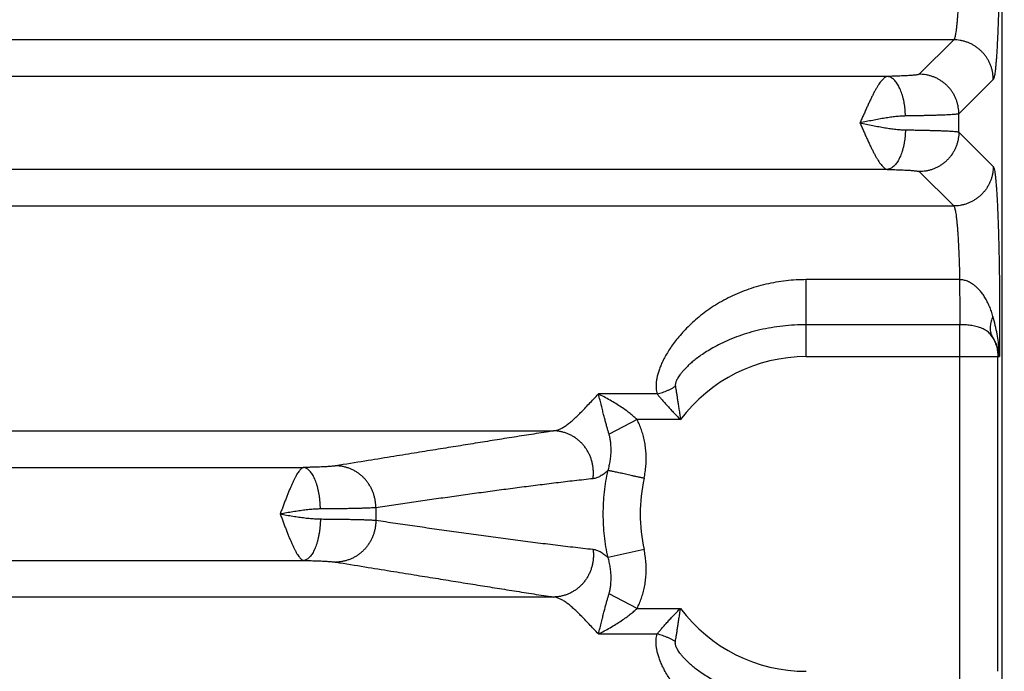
# Model space of a CAD drawing. Header units: inches. Extents: x 0 to 34, y 0 to 22.
# Tile 7 of 81: x 5.008 to 6.003, y 5.18 to 5.838. Entities that reach past the tile are written whole.
import ezdxf

# ---------------------------------------------------------------- set-up
doc = ezdxf.new("R2010")
doc.units = ezdxf.units.IN
doc.header["$LTSCALE"] = 1.87
doc.header["$MEASUREMENT"] = 0
doc.layers.get('0').update_dxf_attribs({"linetype": 'CONTINUOUS'})
doc.layers.add('DIMENSIONS', color=7, linetype='CONTINUOUS')
doc.styles.get("Standard").update_dxf_attribs({"font": 'txt', "width": 0.8})
doc.dimstyles.new('DIMSTYLE_1', dxfattribs={"dimtxt": 0.125, "dimasz": 0.18, "dimexe": 0.18, "dimexo": 0.0625, "dimgap": 0.09, "dimtad": 0, "dimtih": 1, "dimtoh": 1, "dimdec": 3, "dimzin": 4, "dimdsep": 46, "dimtxsty": 'STANDARD', "dimblk": '_FILLED', "dimblk1": '_FILLED', "dimblk2": '_FILLED', "dimcen": 0.09, "dimadec": 0, "dimazin": 0, "dimtp": 0.01, "dimtm": 0.01, "dimtfac": 1, "dimtdec": 3, "dimtofl": 0, "dimtmove": 0, "dimatfit": 3, "dimldrblk": '_FILLED', "dimfxl": 1, "dimtolj": 1, "dimtzin": 4, "dimarcsym": 0})

# ---------------------------------------------------------------- blocks, each defined once
blk = doc.blocks.new('_FILLED')
at = {"color": 0, "linetype": 'BYBLOCK'}
blk.add_solid([(0, 0), (-1, 0.1736), (-1, -0.1736)], dxfattribs=at)
blk = doc.blocks.new('*D1')
at = {"layer": 'DIMENSIONS', "color": 2, "linetype": 'CONTINUOUS'}
for p, q in [((4.29891, 6.52363), (6.87564, 6.52363)), ((6.75064, 6.52363), (6.75064, 5.89936)), ((6.75064, 4.78863), (6.75064, 5.64936)), ((6.03418, 4.78863), (6.87564, 4.78863))]:
    blk.add_line(p, q, dxfattribs=at)
at = {"layer": 'DIMENSIONS', "color": 2, "linetype": 'CONTINUOUS', "xscale": 0.18, "yscale": 0.18, "zscale": 0.18}
for p, rotation in [((6.75064, 6.52363), 90), ((6.75064, 4.78863), 270)]:
    blk.add_blockref('_FILLED', p, dxfattribs=dict(at, rotation=rotation))
at = {"layer": 'DIMENSIONS', "color": 2, "linetype": 'CONTINUOUS', "width": 0.8}
for s, p in [('[', (6.71314, 5.71186)), (']', (7.31314, 5.71186)), ('1.735', (6.08814, 5.71186)), ('44.07', (6.81314, 5.71186))]:
    blk.add_text(s, height=0.125, dxfattribs=at).set_placement(p)

msp = doc.modelspace()

# ---------------------------------------------------------------- linework, layer by layer
at = {"color": 7, "linetype": 'CONTINUOUS'}
for p, q in [((6.00058, 4.88853), (6.00058, 8.17117)), ((5.9515, 5.81754), (2.58065, 5.81754)), ((5.9515, 5.81754), (5.91676, 5.78281)), ((5.88438, 5.78059), (2.64777, 5.78059)), ((5.99146, 5.77758), (5.95673, 5.74284)), ((5.95673, 5.72442), (5.95673, 5.74284)), ((5.95673, 5.72442), (5.99146, 5.68968)), ((5.88438, 5.68667), (2.64778, 5.68667)), ((5.91676, 5.68445), (5.9515, 5.64972)), ((2.58065, 5.64972), (5.9515, 5.64972)), ((5.95751, 5.57532), (5.80258, 5.57532)), ((5.80258, 5.49755), (5.80258, 5.57532)), ((5.95756, 5.52978), (5.80258, 5.52978)), ((5.95756, 5.14748), (5.95756, 5.52978)), ((5.80258, 5.49755), (5.99767, 5.49755)), ((5.9961, 5.17971), (5.9961, 5.49755)), ((5.65173, 5.45984), (5.59255, 5.45984)), ((5.63154, 5.43395), (5.60321, 5.41928)), ((5.67543, 5.43395), (5.63154, 5.43395)), ((2.98496, 5.42254), (5.54719, 5.42254)), ((3.23756, 5.38559), (5.2946, 5.38559)), ((5.63859, 5.30261), (5.60219, 5.29461)), ((3.23756, 5.29167), (5.2946, 5.29167)), ((5.54719, 5.25472), (2.98496, 5.25472)), ((5.63154, 5.24331), (5.60321, 5.25798)), ((5.63154, 5.24331), (5.67543, 5.24331)), ((5.59255, 5.21742), (5.65173, 5.21742))]:
    msp.add_line(p, q, dxfattribs=at)
for radius, start, end in [(0.15892, 90, 143.14108), (0.16789, 167.60969, 192.39025), (0.43504, 179.16876, 180.83124), (0.15892, 216.85891, 270)]:
    msp.add_arc((5.80258, 5.33863), radius, start, end, dxfattribs=at)
for points, knots in [([(5.99146, 6.08468), (5.99165, 6.08449), (5.99196, 6.08382), (5.99235, 6.08255), (5.99273, 6.0807), (5.99312, 6.07831), (5.9935, 6.07536), (5.99388, 6.07188), (5.99424, 6.06787), (5.9946, 6.06335), (5.99494, 6.05834), (5.99528, 6.05285), (5.99559, 6.04691), (5.99589, 6.04054), (5.99617, 6.03376), (5.99644, 6.0266), (5.99668, 6.01909), (5.9969, 6.01125), (5.99711, 6.00311), (5.99729, 5.99471), (5.99744, 5.98607), (5.99758, 5.97723), (5.99769, 5.96821), (5.99777, 5.95906), (5.99784, 5.94981), (5.99787, 5.94048), (5.99789, 5.93112), (5.99787, 5.92176), (5.99784, 5.91244), (5.99777, 5.90318), (5.99769, 5.89403), (5.99758, 5.88502), (5.99744, 5.87617), (5.99729, 5.86753), (5.9971, 5.85913), (5.9969, 5.851), (5.99668, 5.84316), (5.99644, 5.83564), (5.99617, 5.82849), (5.99589, 5.82171), (5.99559, 5.81534), (5.99528, 5.8094), (5.99494, 5.80392), (5.9946, 5.7989), (5.99424, 5.79439), (5.99388, 5.79038), (5.9935, 5.7869), (5.99312, 5.78395), (5.99273, 5.78156), (5.99235, 5.77971), (5.99196, 5.77844), (5.99165, 5.77777), (5.99146, 5.77758)], [0, 0, 0, 0, 0.002616, 0.006938, 0.013044, 0.020937, 0.030592, 0.041983, 0.055072, 0.069816, 0.086155, 0.104029, 0.123373, 0.144112, 0.16617, 0.189467, 0.213913, 0.239417, 0.265887, 0.293223, 0.321324, 0.350085, 0.379402, 0.409165, 0.439264, 0.469588, 0.500025, 0.530463, 0.560787, 0.590886, 0.620649, 0.649965, 0.678726, 0.706824, 0.734157, 0.760625, 0.786126, 0.810568, 0.833862, 0.855918, 0.876653, 0.895994, 0.913866, 0.930203, 0.944944, 0.95803, 0.969418, 0.979072, 0.986962, 0.993065, 0.997385, 1, 1, 1, 1]), ([(5.9515, 6.04472), (5.9517, 6.04457), (5.95204, 6.04401), (5.95246, 6.04292), (5.95288, 6.04133), (5.9533, 6.03927), (5.95371, 6.03673), (5.95411, 6.03373), (5.9545, 6.03028), (5.95488, 6.02639), (5.95524, 6.02208), (5.95559, 6.01737), (5.95592, 6.01228), (5.95622, 6.00683), (5.95651, 6.00105), (5.95677, 5.99496), (5.95701, 5.9886), (5.95722, 5.98198), (5.9574, 5.97513), (5.95756, 5.9681), (5.95769, 5.9609), (5.95779, 5.95357), (5.95787, 5.94615), (5.95791, 5.93865), (5.95792, 5.93113), (5.95791, 5.92361), (5.95787, 5.91611), (5.95779, 5.90869), (5.95769, 5.90136), (5.95756, 5.89416), (5.9574, 5.88713), (5.95722, 5.88028), (5.95701, 5.87366), (5.95677, 5.8673), (5.95651, 5.86121), (5.95622, 5.85543), (5.95592, 5.84998), (5.95559, 5.84489), (5.95524, 5.84018), (5.95488, 5.83587), (5.9545, 5.83198), (5.95411, 5.82853), (5.95371, 5.82553), (5.9533, 5.82299), (5.95288, 5.82093), (5.95246, 5.81934), (5.95204, 5.81825), (5.9517, 5.81769), (5.9515, 5.81754)], [0, 0, 0, 0, 0.003203, 0.008313, 0.015468, 0.024692, 0.035967, 0.049257, 0.06451, 0.081663, 0.100644, 0.121371, 0.143753, 0.167693, 0.193086, 0.219822, 0.247782, 0.276845, 0.306882, 0.337764, 0.369353, 0.401513, 0.434102, 0.466979, 0.5, 0.533021, 0.565898, 0.598487, 0.630647, 0.662237, 0.693118, 0.723155, 0.752218, 0.780178, 0.806914, 0.832307, 0.856247, 0.878629, 0.899356, 0.918337, 0.93549, 0.950743, 0.964033, 0.975308, 0.984532, 0.991687, 0.996797, 1, 1, 1, 1]), ([(5.99146, 5.77758), (5.99146, 5.77868), (5.99137, 5.78088), (5.99095, 5.78416), (5.99027, 5.78739), (5.98932, 5.79056), (5.98812, 5.79363), (5.98666, 5.7966), (5.98497, 5.79944), (5.98305, 5.80213), (5.98091, 5.80465), (5.97857, 5.80699), (5.97605, 5.80913), (5.97336, 5.81105), (5.97052, 5.81274), (5.96755, 5.8142), (5.96448, 5.8154), (5.96131, 5.81635), (5.95808, 5.81703), (5.9548, 5.81745), (5.9526, 5.81754), (5.9515, 5.81754)], [0, 0, 0, 0, 0.052604, 0.105216, 0.157836, 0.210463, 0.263097, 0.315736, 0.368379, 0.421026, 0.473675, 0.526325, 0.578974, 0.631621, 0.684265, 0.736904, 0.789537, 0.842164, 0.894784, 0.947396, 1, 1, 1, 1]), ([(5.88438, 5.78059), (5.88398, 5.78053), (5.88315, 5.78028), (5.88192, 5.7796), (5.88066, 5.77859), (5.87936, 5.77727), (5.87798, 5.77566), (5.87657, 5.77374), (5.87511, 5.77153), (5.8736, 5.76905), (5.87205, 5.7663), (5.87046, 5.76332), (5.86884, 5.76011), (5.86718, 5.75671), (5.8655, 5.75313), (5.86378, 5.74941), (5.86206, 5.74556), (5.86033, 5.74162), (5.85855, 5.73763), (5.8574, 5.73494), (5.8568, 5.73359)], [0, 0, 0, 0, 0.021615, 0.046652, 0.075398, 0.108711, 0.146961, 0.189977, 0.23778, 0.290274, 0.347209, 0.408313, 0.47327, 0.541711, 0.61323, 0.687363, 0.76359, 0.841388, 0.920238, 1, 1, 1, 1]), ([(5.91676, 5.78281), (5.91667, 5.78271), (5.9163, 5.78257), (5.91561, 5.78238), (5.91458, 5.7822), (5.91323, 5.78202), (5.91155, 5.78184), (5.90957, 5.78167), (5.90729, 5.7815), (5.90472, 5.78134), (5.90188, 5.78119), (5.89879, 5.78104), (5.89546, 5.78091), (5.89192, 5.78079), (5.8882, 5.78068), (5.88567, 5.78062), (5.88438, 5.78059)], [0, 0, 0, 0, 0.012556, 0.034621, 0.066697, 0.108792, 0.160676, 0.222014, 0.292415, 0.371547, 0.459114, 0.554622, 0.657323, 0.766404, 0.880974, 1, 1, 1, 1]), ([(5.90275, 5.74063), (5.90273, 5.74176), (5.90264, 5.74403), (5.90238, 5.7474), (5.902, 5.75072), (5.90148, 5.75397), (5.90084, 5.75712), (5.90009, 5.76015), (5.89922, 5.76304), (5.89824, 5.76577), (5.89717, 5.76832), (5.896, 5.77068), (5.89475, 5.77281), (5.89342, 5.77472), (5.89203, 5.77638), (5.89058, 5.77778), (5.88908, 5.77892), (5.88754, 5.77978), (5.88597, 5.78036), (5.8849, 5.78055), (5.88438, 5.78059)], [0, 0, 0, 0, 0.072498, 0.144632, 0.215994, 0.286182, 0.354811, 0.421516, 0.485955, 0.54782, 0.606843, 0.662801, 0.715533, 0.764946, 0.811033, 0.853894, 0.893758, 0.931004, 0.96618, 1, 1, 1, 1]), ([(5.95673, 5.74284), (5.95672, 5.74394), (5.95663, 5.74614), (5.95621, 5.74942), (5.95553, 5.75265), (5.95458, 5.75582), (5.95338, 5.7589), (5.95193, 5.76186), (5.95023, 5.7647), (5.94831, 5.76739), (5.94617, 5.76991), (5.94383, 5.77225), (5.94131, 5.77439), (5.93862, 5.77631), (5.93578, 5.778), (5.93282, 5.77946), (5.92974, 5.78066), (5.92657, 5.78161), (5.92334, 5.78229), (5.92006, 5.78271), (5.91786, 5.7828), (5.91676, 5.78281)], [0, 0, 0, 0, 0.052604, 0.105216, 0.157836, 0.210463, 0.263097, 0.315736, 0.36838, 0.421027, 0.473676, 0.526326, 0.578975, 0.631622, 0.684266, 0.736905, 0.789538, 0.842165, 0.894785, 0.947397, 1, 1, 1, 1]), ([(5.95673, 5.74284), (5.95657, 5.74275), (5.95609, 5.74263), (5.95516, 5.74247), (5.9538, 5.74231), (5.95204, 5.74215), (5.94986, 5.74199), (5.94728, 5.74184), (5.94431, 5.74169), (5.94097, 5.74154), (5.93727, 5.7414), (5.93322, 5.74126), (5.92884, 5.74114), (5.92414, 5.74102), (5.91916, 5.74091), (5.91391, 5.74081), (5.90841, 5.74071), (5.90466, 5.74066), (5.90275, 5.74063)], [0, 0, 0, 0, 0.009806, 0.027294, 0.052525, 0.085423, 0.125861, 0.173673, 0.228664, 0.29061, 0.359255, 0.434316, 0.515482, 0.602411, 0.694732, 0.792051, 0.893954, 1, 1, 1, 1]), ([(5.8568, 5.73359), (5.85739, 5.73226), (5.85859, 5.7296), (5.86034, 5.72561), (5.86207, 5.72167), (5.86379, 5.71783), (5.8655, 5.71411), (5.86719, 5.71054), (5.86884, 5.70714), (5.87047, 5.70394), (5.87205, 5.70095), (5.8736, 5.69821), (5.87511, 5.69573), (5.87657, 5.69352), (5.87799, 5.69161), (5.87935, 5.68999), (5.88066, 5.68867), (5.88192, 5.68766), (5.88315, 5.68699), (5.88398, 5.68673), (5.88438, 5.68667)], [0, 0, 0, 0, 0.079225, 0.158213, 0.236036, 0.31223, 0.386325, 0.457846, 0.52632, 0.591325, 0.652475, 0.709451, 0.761959, 0.809781, 0.852848, 0.891071, 0.924398, 0.9533, 0.9784, 1, 1, 1, 1]), ([(5.90275, 5.74063), (5.90123, 5.74061), (5.89804, 5.74047), (5.89304, 5.74003), (5.88762, 5.73935), (5.88186, 5.73846), (5.87583, 5.73741), (5.8696, 5.73622), (5.86324, 5.73494), (5.85896, 5.73407), (5.85681, 5.73363)], [0, 0, 0, 0, 0.09769, 0.205934, 0.323715, 0.449606, 0.581739, 0.718574, 0.858412, 1, 1, 1, 1]), ([(5.85681, 5.73363), (5.85896, 5.73319), (5.86323, 5.73232), (5.86959, 5.73104), (5.87582, 5.72986), (5.88185, 5.7288), (5.88762, 5.72792), (5.89303, 5.72724), (5.89804, 5.72679), (5.90123, 5.72665), (5.90275, 5.72663)], [0, 0, 0, 0, 0.141583, 0.281445, 0.418207, 0.550329, 0.67618, 0.793932, 0.902207, 1, 1, 1, 1]), ([(5.90275, 5.72663), (5.90273, 5.7255), (5.90264, 5.72323), (5.90238, 5.71986), (5.902, 5.71654), (5.90148, 5.7133), (5.90084, 5.71014), (5.90009, 5.70711), (5.89922, 5.70422), (5.89824, 5.70149), (5.89717, 5.69894), (5.896, 5.69658), (5.89475, 5.69445), (5.89342, 5.69254), (5.89203, 5.69088), (5.89058, 5.68948), (5.88908, 5.68834), (5.88754, 5.68748), (5.88597, 5.6869), (5.8849, 5.68671), (5.88438, 5.68667)], [0, 0, 0, 0, 0.072498, 0.144632, 0.215994, 0.286182, 0.354812, 0.421516, 0.485955, 0.54782, 0.606842, 0.662801, 0.715533, 0.764945, 0.811032, 0.853894, 0.893758, 0.931004, 0.96618, 1, 1, 1, 1]), ([(5.90275, 5.72663), (5.90466, 5.7266), (5.90841, 5.72655), (5.91391, 5.72646), (5.91916, 5.72635), (5.92414, 5.72624), (5.92884, 5.72612), (5.93322, 5.726), (5.93727, 5.72586), (5.94097, 5.72572), (5.94431, 5.72557), (5.94728, 5.72542), (5.94986, 5.72527), (5.95204, 5.72511), (5.9538, 5.72495), (5.95516, 5.72479), (5.95609, 5.72463), (5.95657, 5.72451), (5.95673, 5.72442)], [0, 0, 0, 0, 0.106046, 0.207949, 0.305268, 0.397589, 0.484517, 0.565683, 0.640743, 0.709389, 0.771335, 0.826327, 0.874139, 0.914577, 0.947475, 0.972706, 0.990194, 1, 1, 1, 1]), ([(5.95673, 5.72442), (5.95672, 5.72332), (5.95663, 5.72112), (5.95621, 5.71784), (5.95553, 5.71461), (5.95458, 5.71144), (5.95338, 5.70836), (5.95193, 5.7054), (5.95023, 5.70256), (5.94831, 5.69987), (5.94617, 5.69735), (5.94383, 5.69501), (5.94131, 5.69287), (5.93862, 5.69095), (5.93578, 5.68926), (5.93282, 5.6878), (5.92974, 5.6866), (5.92657, 5.68565), (5.92334, 5.68497), (5.92006, 5.68455), (5.91786, 5.68446), (5.91676, 5.68445)], [0, 0, 0, 0, 0.052604, 0.105216, 0.157836, 0.210463, 0.263097, 0.315736, 0.36838, 0.421027, 0.473676, 0.526326, 0.578975, 0.631622, 0.684266, 0.736905, 0.789538, 0.842165, 0.894785, 0.947397, 1, 1, 1, 1]), ([(5.88438, 5.68667), (5.88567, 5.68664), (5.8882, 5.68658), (5.89192, 5.68647), (5.89545, 5.68635), (5.89878, 5.68622), (5.90188, 5.68607), (5.90472, 5.68592), (5.90729, 5.68576), (5.90957, 5.68559), (5.91155, 5.68542), (5.91323, 5.68524), (5.91458, 5.68506), (5.91561, 5.68488), (5.9163, 5.68469), (5.91667, 5.68455), (5.91676, 5.68445)], [0, 0, 0, 0, 0.119071, 0.233636, 0.342714, 0.445413, 0.540918, 0.62848, 0.707605, 0.778, 0.839334, 0.891215, 0.933307, 0.965381, 0.987445, 1, 1, 1, 1]), ([(5.99146, 5.68968), (5.99146, 5.68858), (5.99137, 5.68638), (5.99095, 5.6831), (5.99027, 5.67987), (5.98932, 5.6767), (5.98812, 5.67363), (5.98666, 5.67066), (5.98497, 5.66782), (5.98305, 5.66513), (5.98091, 5.66261), (5.97857, 5.66027), (5.97605, 5.65813), (5.97336, 5.65621), (5.97052, 5.65452), (5.96755, 5.65306), (5.96448, 5.65186), (5.96131, 5.65091), (5.95808, 5.65023), (5.9548, 5.64981), (5.9526, 5.64972), (5.9515, 5.64972)], [0, 0, 0, 0, 0.052604, 0.105216, 0.157836, 0.210463, 0.263097, 0.315736, 0.368379, 0.421026, 0.473675, 0.526325, 0.578974, 0.631621, 0.684265, 0.736904, 0.789537, 0.842164, 0.894784, 0.947396, 1, 1, 1, 1]), ([(5.99146, 5.68968), (5.99165, 5.68949), (5.99196, 5.68883), (5.99234, 5.68756), (5.99273, 5.68572), (5.99312, 5.68332), (5.9935, 5.68035), (5.99388, 5.67684), (5.99425, 5.67279), (5.99461, 5.66823), (5.99496, 5.66317), (5.99529, 5.65763), (5.9956, 5.65164), (5.99591, 5.6452), (5.99619, 5.63835), (5.99645, 5.63111), (5.9967, 5.62351), (5.99692, 5.61558), (5.99712, 5.60736), (5.9973, 5.59886), (5.99746, 5.59014), (5.99759, 5.58121), (5.9977, 5.57211), (5.99778, 5.56286), (5.99784, 5.5535), (5.99788, 5.54408), (5.99789, 5.53464), (5.99787, 5.52523), (5.99783, 5.51589), (5.99776, 5.50667), (5.9977, 5.50057), (5.99767, 5.49755)], [0, 0, 0, 0, 0.004148, 0.011013, 0.020751, 0.033398, 0.048939, 0.067321, 0.088464, 0.112267, 0.138632, 0.167473, 0.198698, 0.232202, 0.267863, 0.305542, 0.345087, 0.386343, 0.429149, 0.473329, 0.518709, 0.565141, 0.612479, 0.660572, 0.709246, 0.758265, 0.807384, 0.856354, 0.904935, 0.95289, 1, 1, 1, 1]), ([(5.9515, 5.64972), (5.95169, 5.64957), (5.95204, 5.64903), (5.95244, 5.64797), (5.95286, 5.64643), (5.95327, 5.64443), (5.95367, 5.64197), (5.95407, 5.63906), (5.95446, 5.63571), (5.95483, 5.63194), (5.95519, 5.62776), (5.95553, 5.62319), (5.95586, 5.61825), (5.95616, 5.61296), (5.95645, 5.60734), (5.95671, 5.60142), (5.95695, 5.59523), (5.95716, 5.58878), (5.95735, 5.58212), (5.95746, 5.57761), (5.95751, 5.57532)], [0, 0, 0, 0, 0.009554, 0.024712, 0.045892, 0.073164, 0.106473, 0.14571, 0.19074, 0.241395, 0.297479, 0.358758, 0.424964, 0.49581, 0.570995, 0.650197, 0.733069, 0.819248, 0.908355, 1, 1, 1, 1]), ([(5.80258, 5.57532), (5.79916, 5.57532), (5.7923, 5.57513), (5.78203, 5.57426), (5.77182, 5.57281), (5.76171, 5.57077), (5.75178, 5.56815), (5.74207, 5.56495), (5.73266, 5.56121), (5.72362, 5.55697), (5.71501, 5.55227), (5.7069, 5.5472), (5.69934, 5.54184), (5.69236, 5.53627), (5.68599, 5.53059), (5.68023, 5.52487), (5.67506, 5.51918), (5.67048, 5.51358), (5.66645, 5.50813), (5.66297, 5.50287), (5.65998, 5.49781), (5.65747, 5.49299), (5.65541, 5.48841), (5.65373, 5.48408), (5.65247, 5.47998), (5.65154, 5.47611), (5.65095, 5.47245), (5.65068, 5.469), (5.65072, 5.46575), (5.65105, 5.4627), (5.65147, 5.46077), (5.65173, 5.45984)], [0, 0, 0, 0, 0.048976, 0.098145, 0.147381, 0.196569, 0.245603, 0.294363, 0.342713, 0.390443, 0.437292, 0.482989, 0.527266, 0.569889, 0.610661, 0.649428, 0.686092, 0.720589, 0.752895, 0.783016, 0.810994, 0.836893, 0.860806, 0.882882, 0.903274, 0.922186, 0.939795, 0.956258, 0.971698, 0.986237, 1, 1, 1, 1]), ([(5.95751, 5.57532), (5.95751, 5.5743), (5.95751, 5.57222), (5.95751, 5.56908), (5.95752, 5.56588), (5.95752, 5.56266), (5.95752, 5.55944), (5.95753, 5.55623), (5.95753, 5.55307), (5.95753, 5.54997), (5.95754, 5.54695), (5.95754, 5.54403), (5.95754, 5.54125), (5.95755, 5.53861), (5.95755, 5.53613), (5.95755, 5.53384), (5.95755, 5.53174), (5.95756, 5.53041), (5.95756, 5.52978)], [0, 0, 0, 0, 0.067603, 0.136787, 0.207061, 0.277933, 0.348904, 0.419476, 0.489154, 0.557449, 0.62388, 0.687982, 0.749304, 0.807416, 0.86191, 0.912403, 0.958541, 1, 1, 1, 1]), ([(5.99118, 5.53821), (5.9907, 5.53993), (5.98963, 5.54333), (5.98775, 5.54827), (5.98557, 5.55295), (5.98316, 5.55724), (5.98062, 5.56103), (5.97803, 5.56424), (5.97549, 5.5669), (5.97305, 5.56906), (5.97071, 5.57079), (5.96851, 5.57216), (5.96643, 5.57321), (5.96447, 5.57401), (5.96262, 5.57459), (5.96085, 5.57499), (5.95916, 5.57524), (5.95805, 5.57531), (5.95751, 5.57532)], [0, 0, 0, 0, 0.10048, 0.200124, 0.297272, 0.390282, 0.476356, 0.553614, 0.622044, 0.682773, 0.73689, 0.785272, 0.828587, 0.867741, 0.903869, 0.937622, 0.969475, 1, 1, 1, 1]), ([(5.99118, 5.53821), (5.9908, 5.53739), (5.9901, 5.53576), (5.98927, 5.53327), (5.98868, 5.53082), (5.98834, 5.52841), (5.98825, 5.52607), (5.9884, 5.52382), (5.98881, 5.52166), (5.98947, 5.51962), (5.99007, 5.51834), (5.99041, 5.51772)], [0, 0, 0, 0, 0.127598, 0.25058, 0.368935, 0.482793, 0.592434, 0.6983, 0.800992, 0.901266, 1, 1, 1, 1]), ([(5.99767, 5.49755), (5.99763, 5.49986), (5.99741, 5.50472), (5.99664, 5.51235), (5.99537, 5.52058), (5.99356, 5.52929), (5.99203, 5.5352), (5.99118, 5.53821)], [0, 0, 0, 0, 0.167625, 0.353903, 0.556483, 0.7728, 1, 1, 1, 1]), ([(5.80258, 5.52978), (5.79858, 5.52978), (5.79061, 5.52956), (5.77875, 5.52857), (5.76712, 5.52694), (5.75582, 5.52469), (5.74494, 5.52186), (5.73458, 5.51852), (5.7249, 5.51475), (5.71613, 5.51074), (5.70847, 5.5067), (5.70191, 5.50279), (5.69632, 5.49908), (5.69155, 5.49558), (5.68749, 5.49231), (5.68404, 5.48927), (5.68111, 5.48645), (5.67863, 5.48384), (5.67656, 5.48143), (5.67485, 5.47922), (5.67345, 5.4772), (5.67234, 5.47536), (5.67149, 5.47369), (5.67087, 5.47218), (5.67046, 5.47083), (5.67023, 5.46964), (5.67017, 5.4686), (5.67022, 5.46795), (5.67027, 5.46766)], [0, 0, 0, 0, 0.077742, 0.154926, 0.231141, 0.305972, 0.378882, 0.449541, 0.517572, 0.580659, 0.636815, 0.685926, 0.729123, 0.767185, 0.800768, 0.830444, 0.856672, 0.879853, 0.900316, 0.918347, 0.934183, 0.948052, 0.960156, 0.970655, 0.979696, 0.987459, 0.994153, 1, 1, 1, 1]), ([(5.99041, 5.51772), (5.98998, 5.51838), (5.98905, 5.51965), (5.98743, 5.5214), (5.98558, 5.52298), (5.98354, 5.52439), (5.98131, 5.5256), (5.97893, 5.52662), (5.97643, 5.52747), (5.97384, 5.52816), (5.97118, 5.5287), (5.96848, 5.52912), (5.96576, 5.52943), (5.96302, 5.52964), (5.96029, 5.52976), (5.95847, 5.52978), (5.95756, 5.52978)], [0, 0, 0, 0, 0.064284, 0.129526, 0.195965, 0.263816, 0.333227, 0.404216, 0.476644, 0.550243, 0.62469, 0.699669, 0.774903, 0.85016, 0.92525, 1, 1, 1, 1]), ([(5.99041, 5.51772), (5.99088, 5.51697), (5.99175, 5.51543), (5.9929, 5.51304), (5.99387, 5.51057), (5.99468, 5.50804), (5.99532, 5.50546), (5.99577, 5.50284), (5.99604, 5.5002), (5.9961, 5.49843), (5.9961, 5.49755)], [0, 0, 0, 0, 0.124983, 0.249958, 0.374937, 0.499928, 0.624938, 0.74996, 0.874984, 1, 1, 1, 1]), ([(5.99767, 5.49755), (5.99757, 5.49891), (5.99723, 5.50168), (5.99626, 5.50582), (5.99481, 5.50993), (5.99287, 5.51394), (5.99128, 5.51649), (5.99041, 5.51772)], [0, 0, 0, 0, 0.189316, 0.385019, 0.58596, 0.791225, 1, 1, 1, 1]), ([(5.65173, 5.45984), (5.65266, 5.46006), (5.65452, 5.46054), (5.65727, 5.46139), (5.66, 5.46239), (5.66267, 5.46352), (5.66529, 5.46477), (5.66783, 5.46615), (5.66947, 5.46714), (5.67027, 5.46765)], [0, 0, 0, 0, 0.141684, 0.284547, 0.428123, 0.571935, 0.715501, 0.858345, 1, 1, 1, 1]), ([(5.67027, 5.46766), (5.67044, 5.46662), (5.67078, 5.46445), (5.67133, 5.46105), (5.67192, 5.45734), (5.67255, 5.4533), (5.67321, 5.44894), (5.67393, 5.44425), (5.67466, 5.43922), (5.67517, 5.43575), (5.67542, 5.43395)], [0, 0, 0, 0, 0.092173, 0.193177, 0.303373, 0.423044, 0.552343, 0.691422, 0.840577, 1, 1, 1, 1]), ([(5.54719, 5.42254), (5.5482, 5.42266), (5.55027, 5.42308), (5.55338, 5.42422), (5.5566, 5.42587), (5.55993, 5.42801), (5.56338, 5.43064), (5.56697, 5.43372), (5.57072, 5.43723), (5.57464, 5.44114), (5.57878, 5.4454), (5.58313, 5.44999), (5.58774, 5.45484), (5.59091, 5.45815), (5.59255, 5.45984)], [0, 0, 0, 0, 0.050848, 0.105959, 0.16622, 0.232368, 0.304957, 0.384261, 0.470393, 0.563375, 0.663082, 0.769304, 0.881742, 1, 1, 1, 1]), ([(5.63154, 5.43395), (5.6305, 5.43496), (5.62825, 5.43702), (5.62454, 5.4401), (5.62028, 5.44333), (5.61544, 5.4467), (5.61004, 5.45015), (5.60427, 5.45357), (5.5984, 5.45682), (5.59447, 5.45887), (5.59255, 5.45984)], [0, 0, 0, 0, 0.09248, 0.194641, 0.308001, 0.433928, 0.571519, 0.716899, 0.862428, 1, 1, 1, 1]), ([(5.60321, 5.41928), (5.60291, 5.42032), (5.60228, 5.4225), (5.60129, 5.42592), (5.60024, 5.42967), (5.59912, 5.43374), (5.59796, 5.43816), (5.59675, 5.44297), (5.59546, 5.44818), (5.59409, 5.45386), (5.59308, 5.45779), (5.59255, 5.45984)], [0, 0, 0, 0, 0.077569, 0.162471, 0.254957, 0.355526, 0.464393, 0.582138, 0.709632, 0.848484, 1, 1, 1, 1]), ([(5.65173, 5.45984), (5.65245, 5.459), (5.65395, 5.45723), (5.65633, 5.45446), (5.65894, 5.45149), (5.66178, 5.44831), (5.66486, 5.44494), (5.66816, 5.4414), (5.6717, 5.43771), (5.67415, 5.43521), (5.67542, 5.43395)], [0, 0, 0, 0, 0.09462, 0.198418, 0.311286, 0.432959, 0.563045, 0.701145, 0.846941, 1, 1, 1, 1]), ([(5.63859, 5.37466), (5.63905, 5.37675), (5.63983, 5.38097), (5.64056, 5.38735), (5.64084, 5.39372), (5.64069, 5.40003), (5.64011, 5.40624), (5.63912, 5.4123), (5.63774, 5.41816), (5.63601, 5.42374), (5.63396, 5.42901), (5.63237, 5.43235), (5.63154, 5.43395)], [0, 0, 0, 0, 0.105789, 0.211186, 0.315892, 0.419623, 0.522102, 0.623036, 0.721906, 0.818087, 0.910971, 1, 1, 1, 1]), ([(5.54719, 5.42254), (5.54055, 5.4215), (5.52728, 5.41942), (5.50743, 5.41628), (5.48768, 5.41314), (5.468, 5.40999), (5.44811, 5.4068), (5.42754, 5.4035), (5.40568, 5.39997), (5.38188, 5.39612), (5.35552, 5.39185), (5.33702, 5.38885), (5.32724, 5.38726)], [0, 0, 0, 0, 0.090598, 0.18086, 0.270653, 0.35986, 0.449365, 0.541895, 0.640351, 0.747618, 0.866553, 1, 1, 1, 1]), ([(5.587, 5.37424), (5.58717, 5.37542), (5.58741, 5.37779), (5.58747, 5.38138), (5.58724, 5.38496), (5.58671, 5.38851), (5.58588, 5.392), (5.58478, 5.39541), (5.58339, 5.39871), (5.58174, 5.40189), (5.57984, 5.4049), (5.57769, 5.40774), (5.57533, 5.41038), (5.57275, 5.4128), (5.56998, 5.41499), (5.56705, 5.41693), (5.56397, 5.4186), (5.56077, 5.41999), (5.55746, 5.42109), (5.55408, 5.4219), (5.55065, 5.4224), (5.54835, 5.42253), (5.54719, 5.42254)], [0, 0, 0, 0, 0.050572, 0.101213, 0.151897, 0.202598, 0.253286, 0.303937, 0.354522, 0.405019, 0.455404, 0.50566, 0.555772, 0.605728, 0.655522, 0.705153, 0.754623, 0.803941, 0.853119, 0.902174, 0.951127, 1, 1, 1, 1]), ([(5.60219, 5.38265), (5.60268, 5.38424), (5.60355, 5.38748), (5.6045, 5.39247), (5.6051, 5.39754), (5.60534, 5.40253), (5.60523, 5.40731), (5.60481, 5.41174), (5.60414, 5.4157), (5.60354, 5.41815), (5.60321, 5.41928)], [0, 0, 0, 0, 0.133723, 0.271586, 0.410074, 0.545823, 0.675477, 0.796232, 0.905398, 1, 1, 1, 1]), ([(5.2946, 5.38559), (5.29425, 5.38553), (5.29351, 5.38527), (5.29244, 5.38458), (5.29134, 5.38357), (5.29022, 5.38224), (5.28903, 5.38062), (5.28781, 5.37869), (5.28655, 5.37647), (5.28525, 5.37399), (5.28392, 5.37124), (5.28256, 5.36825), (5.28117, 5.36505), (5.27976, 5.36165), (5.27832, 5.35808), (5.27686, 5.35437), (5.2754, 5.35054), (5.27393, 5.34661), (5.27243, 5.34264), (5.27145, 5.33996), (5.27094, 5.33862)], [0, 0, 0, 0, 0.019741, 0.043278, 0.070955, 0.103384, 0.141007, 0.183752, 0.231487, 0.28409, 0.341307, 0.402829, 0.468314, 0.537365, 0.609551, 0.684384, 0.761351, 0.83994, 0.91964, 1, 1, 1, 1]), ([(5.32724, 5.38726), (5.32682, 5.38719), (5.32588, 5.38706), (5.32431, 5.38689), (5.32244, 5.38672), (5.32028, 5.38656), (5.31784, 5.3864), (5.31514, 5.38626), (5.3122, 5.38612), (5.30903, 5.38599), (5.30566, 5.38587), (5.30211, 5.38577), (5.2984, 5.38567), (5.29588, 5.38562), (5.2946, 5.38559)], [0, 0, 0, 0, 0.039047, 0.08735, 0.144802, 0.211131, 0.28594, 0.368779, 0.459107, 0.556304, 0.659722, 0.76866, 0.882344, 1, 1, 1, 1]), ([(5.31154, 5.34369), (5.31153, 5.34487), (5.31145, 5.34724), (5.31122, 5.35077), (5.31086, 5.35424), (5.31039, 5.35765), (5.3098, 5.36095), (5.30911, 5.36413), (5.30831, 5.36716), (5.30741, 5.37002), (5.30642, 5.3727), (5.30534, 5.37516), (5.30418, 5.3774), (5.30296, 5.3794), (5.30167, 5.38114), (5.30034, 5.38262), (5.29895, 5.38382), (5.29753, 5.38473), (5.29608, 5.38534), (5.29508, 5.38555), (5.2946, 5.38559)], [0, 0, 0, 0, 0.074354, 0.14832, 0.221452, 0.293311, 0.363474, 0.431538, 0.497124, 0.559885, 0.619514, 0.675751, 0.728393, 0.77731, 0.822461, 0.863918, 0.901897, 0.936793, 0.969216, 1, 1, 1, 1]), ([(5.36758, 5.34494), (5.36759, 5.34609), (5.3675, 5.3484), (5.36709, 5.35184), (5.36642, 5.35523), (5.36547, 5.35856), (5.36426, 5.3618), (5.3628, 5.36492), (5.36109, 5.36792), (5.35915, 5.37076), (5.357, 5.37343), (5.35464, 5.3759), (5.35209, 5.37817), (5.34937, 5.38022), (5.3465, 5.38203), (5.34349, 5.38358), (5.34038, 5.38488), (5.33717, 5.38591), (5.3339, 5.38666), (5.33058, 5.38712), (5.32835, 5.38725), (5.32724, 5.38726)], [0, 0, 0, 0, 0.053337, 0.106699, 0.160064, 0.213404, 0.266696, 0.319916, 0.373043, 0.426059, 0.478946, 0.531694, 0.584292, 0.636736, 0.689026, 0.741164, 0.79316, 0.845024, 0.896772, 0.948424, 1, 1, 1, 1]), ([(5.60219, 5.38265), (5.60153, 5.38204), (5.60023, 5.38089), (5.59826, 5.37931), (5.59632, 5.37794), (5.59442, 5.37677), (5.59256, 5.37581), (5.59071, 5.37506), (5.58886, 5.37452), (5.58762, 5.3743), (5.587, 5.37424)], [0, 0, 0, 0, 0.152252, 0.295423, 0.429707, 0.555567, 0.673859, 0.786198, 0.89431, 1, 1, 1, 1]), ([(5.60219, 5.29461), (5.6014, 5.29822), (5.60001, 5.30549), (5.59851, 5.31648), (5.59762, 5.32754), (5.59732, 5.33863), (5.59762, 5.34972), (5.59851, 5.36078), (5.60001, 5.37178), (5.6014, 5.37904), (5.60219, 5.38265)], [0, 0, 0, 0, 0.125012, 0.250022, 0.375031, 0.500037, 0.62504, 0.750039, 0.875033, 1, 1, 1, 1]), ([(5.63859, 5.37466), (5.6375, 5.3749), (5.63532, 5.37538), (5.63207, 5.37609), (5.62886, 5.37679), (5.62574, 5.37748), (5.62271, 5.37815), (5.6198, 5.37878), (5.61703, 5.37939), (5.61443, 5.37996), (5.61202, 5.3805), (5.6098, 5.38098), (5.6078, 5.38142), (5.60604, 5.38181), (5.60453, 5.38214), (5.60327, 5.38242), (5.60252, 5.38258), (5.60219, 5.38265)], [0, 0, 0, 0, 0.090232, 0.179776, 0.26795, 0.354085, 0.437525, 0.517634, 0.593804, 0.665456, 0.732043, 0.793059, 0.848039, 0.896566, 0.93827, 0.972834, 1, 1, 1, 1]), ([(5.587, 5.37424), (5.58079, 5.37356), (5.56838, 5.37217), (5.54978, 5.36996), (5.53125, 5.36767), (5.51284, 5.36532), (5.49454, 5.36291), (5.47631, 5.36045), (5.4581, 5.35795), (5.43993, 5.3554), (5.42181, 5.35283), (5.40373, 5.35023), (5.38566, 5.3476), (5.37361, 5.34583), (5.36758, 5.34494)], [0, 0, 0, 0, 0.08466, 0.16933, 0.253747, 0.337643, 0.420888, 0.503872, 0.586945, 0.669916, 0.752563, 0.834999, 0.917415, 1, 1, 1, 1]), ([(5.31154, 5.34369), (5.30995, 5.34368), (5.30661, 5.34356), (5.30138, 5.34316), (5.29575, 5.34254), (5.28981, 5.34174), (5.28365, 5.34079), (5.27733, 5.33974), (5.27308, 5.339), (5.27093, 5.33863)], [0, 0, 0, 0, 0.116433, 0.244989, 0.383956, 0.53098, 0.68388, 0.840722, 1, 1, 1, 1]), ([(5.36758, 5.34494), (5.36692, 5.34489), (5.36543, 5.34479), (5.36299, 5.34466), (5.36011, 5.34453), (5.35681, 5.34441), (5.35311, 5.3443), (5.34902, 5.34419), (5.34457, 5.34409), (5.33978, 5.344), (5.33466, 5.34392), (5.32924, 5.34385), (5.32356, 5.34378), (5.31763, 5.34373), (5.31359, 5.3437), (5.31154, 5.34369)], [0, 0, 0, 0, 0.03583, 0.079593, 0.131076, 0.190029, 0.256172, 0.329193, 0.408744, 0.494446, 0.58589, 0.682638, 0.784232, 0.890188, 1, 1, 1, 1]), ([(5.27093, 5.33863), (5.27308, 5.33825), (5.27733, 5.33752), (5.28365, 5.33647), (5.28981, 5.33552), (5.29575, 5.33472), (5.30138, 5.3341), (5.30661, 5.3337), (5.30995, 5.33358), (5.31154, 5.33357)], [0, 0, 0, 0, 0.159195, 0.316039, 0.468996, 0.616089, 0.755114, 0.883677, 1, 1, 1, 1]), ([(5.27094, 5.33862), (5.27146, 5.33729), (5.27243, 5.33461), (5.27394, 5.33064), (5.2754, 5.32671), (5.27687, 5.32288), (5.27832, 5.31917), (5.27977, 5.3156), (5.28118, 5.3122), (5.28256, 5.309), (5.28392, 5.30601), (5.28525, 5.30327), (5.28655, 5.30078), (5.28781, 5.29857), (5.28903, 5.29664), (5.29022, 5.29502), (5.29135, 5.2937), (5.29244, 5.29267), (5.29351, 5.29199), (5.29425, 5.29173), (5.2946, 5.29167)], [0, 0, 0, 0, 0.080347, 0.160104, 0.238711, 0.315673, 0.390493, 0.462672, 0.531721, 0.597204, 0.658723, 0.715931, 0.768532, 0.816256, 0.858965, 0.896637, 0.929082, 0.956645, 0.980203, 1, 1, 1, 1]), ([(5.31154, 5.33357), (5.31153, 5.33239), (5.31145, 5.33002), (5.31122, 5.32649), (5.31086, 5.32302), (5.31039, 5.31961), (5.3098, 5.31631), (5.30911, 5.31313), (5.30831, 5.3101), (5.30741, 5.30724), (5.30642, 5.30456), (5.30534, 5.3021), (5.30418, 5.29986), (5.30296, 5.29786), (5.30167, 5.29612), (5.30034, 5.29464), (5.29895, 5.29344), (5.29753, 5.29253), (5.29608, 5.29192), (5.29508, 5.29172), (5.2946, 5.29167)], [0, 0, 0, 0, 0.074355, 0.148322, 0.221454, 0.293314, 0.363478, 0.431542, 0.497128, 0.55989, 0.619518, 0.675754, 0.728396, 0.777312, 0.822463, 0.86392, 0.901898, 0.936794, 0.969216, 1, 1, 1, 1]), ([(5.31154, 5.33357), (5.31359, 5.33356), (5.31763, 5.33353), (5.32356, 5.33348), (5.32924, 5.33341), (5.33466, 5.33334), (5.33978, 5.33326), (5.34457, 5.33317), (5.34902, 5.33307), (5.35311, 5.33296), (5.35681, 5.33285), (5.36011, 5.33273), (5.36299, 5.3326), (5.36543, 5.33247), (5.36692, 5.33237), (5.36758, 5.33232)], [0, 0, 0, 0, 0.109812, 0.215769, 0.317362, 0.41411, 0.505554, 0.591256, 0.670807, 0.743827, 0.809971, 0.868924, 0.920407, 0.96417, 1, 1, 1, 1]), ([(5.36758, 5.33232), (5.36759, 5.33117), (5.3675, 5.32886), (5.36709, 5.32542), (5.36642, 5.32203), (5.36547, 5.3187), (5.36426, 5.31546), (5.3628, 5.31234), (5.36109, 5.30934), (5.35915, 5.3065), (5.357, 5.30383), (5.35464, 5.30136), (5.35209, 5.29909), (5.34937, 5.29704), (5.3465, 5.29523), (5.34349, 5.29368), (5.34038, 5.29238), (5.33717, 5.29135), (5.3339, 5.2906), (5.33058, 5.29014), (5.32835, 5.29001), (5.32724, 5.29)], [0, 0, 0, 0, 0.053337, 0.1067, 0.160065, 0.213406, 0.266698, 0.319919, 0.373046, 0.426062, 0.47895, 0.531697, 0.584295, 0.636739, 0.689029, 0.741167, 0.793162, 0.845026, 0.896774, 0.948425, 1, 1, 1, 1]), ([(5.36758, 5.33232), (5.37416, 5.33135), (5.3873, 5.32942), (5.40702, 5.32655), (5.42676, 5.32372), (5.44656, 5.32092), (5.46641, 5.31817), (5.4863, 5.31546), (5.50624, 5.3128), (5.52628, 5.31021), (5.54645, 5.3077), (5.5667, 5.30528), (5.58023, 5.30376), (5.587, 5.30302)], [0, 0, 0, 0, 0.090107, 0.180021, 0.270002, 0.360309, 0.450965, 0.541613, 0.632313, 0.723578, 0.815464, 0.907697, 1, 1, 1, 1]), ([(5.587, 5.30302), (5.58717, 5.30184), (5.58741, 5.29947), (5.58747, 5.29588), (5.58723, 5.2923), (5.5867, 5.28875), (5.58588, 5.28526), (5.58478, 5.28185), (5.58339, 5.27855), (5.58174, 5.27537), (5.57984, 5.27236), (5.57769, 5.26952), (5.57533, 5.26688), (5.57275, 5.26446), (5.56998, 5.26227), (5.56705, 5.26033), (5.56397, 5.25866), (5.56077, 5.25727), (5.55746, 5.25617), (5.55408, 5.25536), (5.55065, 5.25486), (5.54835, 5.25473), (5.54719, 5.25472)], [0, 0, 0, 0, 0.050571, 0.101211, 0.151895, 0.202594, 0.253282, 0.303932, 0.354517, 0.405013, 0.455398, 0.505654, 0.555766, 0.605722, 0.655516, 0.705147, 0.754618, 0.803937, 0.853116, 0.902172, 0.951125, 1, 1, 1, 1]), ([(5.587, 5.30302), (5.58759, 5.30296), (5.5888, 5.30275), (5.5906, 5.30224), (5.59242, 5.30151), (5.59429, 5.30057), (5.59619, 5.29941), (5.59815, 5.29803), (5.60017, 5.29642), (5.60151, 5.29524), (5.60219, 5.29461)], [0, 0, 0, 0, 0.101139, 0.206633, 0.317711, 0.435473, 0.561029, 0.695847, 0.84157, 1, 1, 1, 1]), ([(5.60321, 5.25798), (5.60354, 5.25911), (5.60414, 5.26157), (5.60482, 5.26554), (5.60523, 5.26997), (5.60534, 5.27475), (5.6051, 5.27974), (5.6045, 5.2848), (5.60354, 5.28978), (5.60268, 5.29303), (5.60219, 5.29461)], [0, 0, 0, 0, 0.094941, 0.204258, 0.325041, 0.454656, 0.590318, 0.728692, 0.866412, 1, 1, 1, 1]), ([(5.63154, 5.24331), (5.63238, 5.24492), (5.63396, 5.24826), (5.63601, 5.25354), (5.63775, 5.25913), (5.63913, 5.26499), (5.64012, 5.27105), (5.64069, 5.27727), (5.64084, 5.28359), (5.64055, 5.28995), (5.63983, 5.29631), (5.63905, 5.30052), (5.63859, 5.30261)], [0, 0, 0, 0, 0.08928, 0.182311, 0.278575, 0.377502, 0.47851, 0.581086, 0.684874, 0.789528, 0.894692, 1, 1, 1, 1]), ([(5.2946, 5.29167), (5.29588, 5.29164), (5.2984, 5.29159), (5.30211, 5.29149), (5.30566, 5.29139), (5.30903, 5.29127), (5.3122, 5.29114), (5.31514, 5.291), (5.31784, 5.29086), (5.32028, 5.2907), (5.32244, 5.29054), (5.32431, 5.29037), (5.32588, 5.2902), (5.32682, 5.29007), (5.32724, 5.29)], [0, 0, 0, 0, 0.117656, 0.23134, 0.340278, 0.443696, 0.540893, 0.631221, 0.714059, 0.788869, 0.855198, 0.91265, 0.960953, 1, 1, 1, 1]), ([(5.32724, 5.29), (5.33702, 5.28841), (5.35552, 5.28541), (5.38188, 5.28114), (5.40568, 5.27729), (5.42754, 5.27376), (5.44811, 5.27046), (5.468, 5.26727), (5.48768, 5.26412), (5.50743, 5.26098), (5.52728, 5.25784), (5.54055, 5.25576), (5.54719, 5.25472)], [0, 0, 0, 0, 0.133447, 0.252382, 0.359649, 0.458105, 0.550635, 0.64014, 0.729347, 0.81914, 0.909402, 1, 1, 1, 1]), ([(5.59255, 5.21742), (5.59091, 5.2191), (5.58774, 5.22241), (5.58313, 5.22727), (5.57877, 5.23187), (5.57463, 5.23614), (5.57069, 5.24006), (5.56693, 5.24357), (5.56334, 5.24665), (5.55989, 5.24927), (5.55657, 5.25141), (5.55336, 5.25305), (5.55026, 5.25418), (5.5482, 5.2546), (5.54719, 5.25472)], [0, 0, 0, 0, 0.118134, 0.230659, 0.337111, 0.437076, 0.530267, 0.616522, 0.695804, 0.768289, 0.834298, 0.894358, 0.949276, 1, 1, 1, 1]), ([(5.59255, 5.21742), (5.59308, 5.21949), (5.5941, 5.22345), (5.59547, 5.22917), (5.59677, 5.23439), (5.59798, 5.23918), (5.59914, 5.24359), (5.60026, 5.24764), (5.6013, 5.25137), (5.60228, 5.25478), (5.60291, 5.25695), (5.60321, 5.25798)], [0, 0, 0, 0, 0.152968, 0.292552, 0.420124, 0.537602, 0.646079, 0.746222, 0.838303, 0.922816, 1, 1, 1, 1]), ([(5.59254, 5.21742), (5.59449, 5.2184), (5.59844, 5.22047), (5.60433, 5.22372), (5.61008, 5.22714), (5.61546, 5.23058), (5.6203, 5.23394), (5.62455, 5.23717), (5.62826, 5.24025), (5.6305, 5.2423), (5.63154, 5.24331)], [0, 0, 0, 0, 0.139296, 0.284824, 0.429577, 0.566749, 0.692458, 0.805664, 0.907683, 1, 1, 1, 1]), ([(5.65173, 5.21742), (5.65245, 5.21827), (5.65395, 5.22004), (5.65633, 5.2228), (5.65894, 5.22578), (5.66179, 5.22895), (5.66486, 5.23232), (5.66816, 5.23587), (5.67171, 5.23955), (5.67415, 5.24205), (5.67542, 5.24331)], [0, 0, 0, 0, 0.0947, 0.198586, 0.311526, 0.43322, 0.563258, 0.701301, 0.847033, 1, 1, 1, 1]), ([(5.67027, 5.2096), (5.67044, 5.21064), (5.67079, 5.21281), (5.67134, 5.21622), (5.67192, 5.21993), (5.67254, 5.22397), (5.67321, 5.22832), (5.67393, 5.23301), (5.67466, 5.23804), (5.67518, 5.24151), (5.67542, 5.24331)], [0, 0, 0, 0, 0.092276, 0.193352, 0.3036, 0.423267, 0.552488, 0.691498, 0.840613, 1, 1, 1, 1]), ([(5.80258, 5.10194), (5.79916, 5.10194), (5.79231, 5.10213), (5.78205, 5.103), (5.77184, 5.10445), (5.76174, 5.10649), (5.75181, 5.10911), (5.74211, 5.1123), (5.7327, 5.11603), (5.72366, 5.12027), (5.71506, 5.12496), (5.70696, 5.13002), (5.69941, 5.13537), (5.69244, 5.14092), (5.68609, 5.14659), (5.68033, 5.15229), (5.67517, 5.15796), (5.67059, 5.16353), (5.66657, 5.16897), (5.66307, 5.17422), (5.66008, 5.17928), (5.65755, 5.1841), (5.65547, 5.1887), (5.65377, 5.19307), (5.65249, 5.19721), (5.65155, 5.20112), (5.65094, 5.20481), (5.65068, 5.20828), (5.65073, 5.21153), (5.65105, 5.21457), (5.65147, 5.2165), (5.65173, 5.21742)], [0, 0, 0, 0, 0.048914, 0.098043, 0.147254, 0.196426, 0.245448, 0.294196, 0.34252, 0.390223, 0.437029, 0.48266, 0.526854, 0.569383, 0.610051, 0.648722, 0.685297, 0.719714, 0.751954, 0.782038, 0.81002, 0.835976, 0.86001, 0.882274, 0.902898, 0.922034, 0.93981, 0.956349, 0.971805, 0.986311, 1, 1, 1, 1]), ([(5.67027, 5.20961), (5.66947, 5.21012), (5.66783, 5.21111), (5.66529, 5.21249), (5.66267, 5.21374), (5.66, 5.21487), (5.65727, 5.21587), (5.65452, 5.21672), (5.65266, 5.2172), (5.65173, 5.21742)], [0, 0, 0, 0, 0.141653, 0.284497, 0.428062, 0.571873, 0.715449, 0.858314, 1, 1, 1, 1]), ([(5.80258, 5.14748), (5.79857, 5.14748), (5.79058, 5.1477), (5.7787, 5.1487), (5.76704, 5.15034), (5.75571, 5.1526), (5.74481, 5.15543), (5.73444, 5.15879), (5.72478, 5.16256), (5.71604, 5.16656), (5.7084, 5.1706), (5.70186, 5.1745), (5.69629, 5.1782), (5.69154, 5.18169), (5.68749, 5.18495), (5.68404, 5.18799), (5.68112, 5.19081), (5.67864, 5.19341), (5.67657, 5.19582), (5.67486, 5.19802), (5.67346, 5.20005), (5.67235, 5.20189), (5.67149, 5.20357), (5.67087, 5.20508), (5.67046, 5.20643), (5.67023, 5.20762), (5.67017, 5.20867), (5.67022, 5.20931), (5.67027, 5.2096)], [0, 0, 0, 0, 0.077919, 0.15529, 0.231677, 0.30666, 0.379783, 0.450569, 0.518415, 0.581303, 0.637315, 0.686299, 0.729312, 0.767273, 0.800785, 0.830398, 0.85659, 0.879753, 0.900214, 0.918246, 0.934096, 0.947993, 0.960138, 0.970664, 0.979721, 0.987493, 0.994182, 1, 1, 1, 1])]:
    msp.add_open_spline(points, degree=3, knots=knots, dxfattribs=at)

# ---------------------------------------------------------------- dimensions: what is measured, and where the dimension line sits
at = {"layer": 'DIMENSIONS', "color": 2, "linetype": 'CONTINUOUS'}
dim = msp.add_linear_dim(base=(6.75064, 6.52363), p1=(6.03418, 4.78863), p2=(4.29891, 6.52363), angle=90, dimstyle='DIMSTYLE_1', dxfattribs=at)
dim.commit()
dim.dimension.update_dxf_attribs({"geometry": '*D1', "text_midpoint": (6.75064, 5.77436), "dimtype": 160})

doc.saveas('drawing.dxf')
